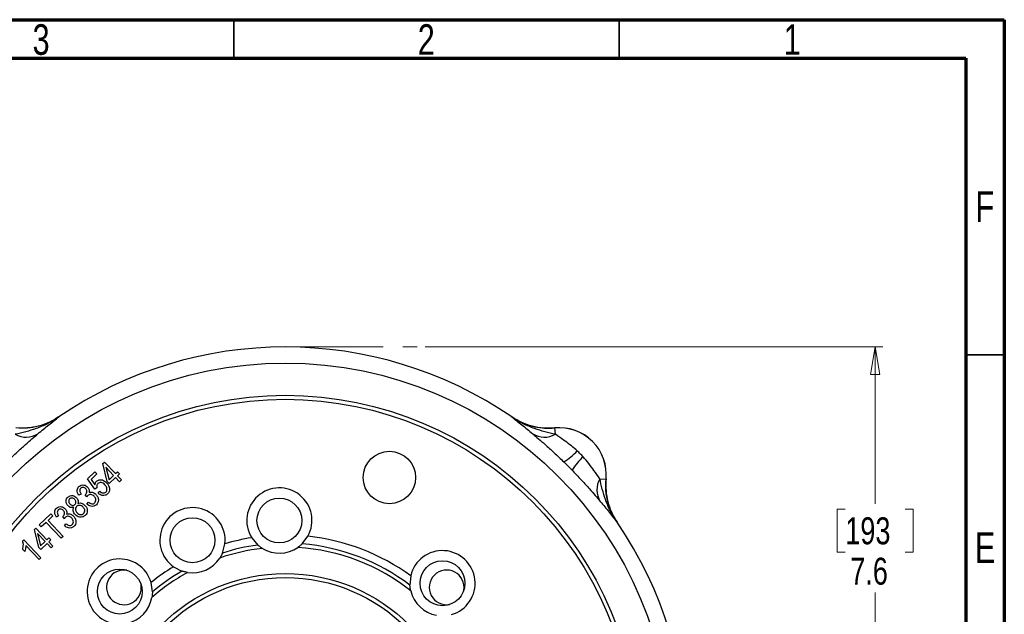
# Model space of a CAD drawing. Header units: inches. Extents: x 0.6 to 16.3, y 0.2 to 11.5.
# Tile 10 of 10: x 11.3 to 16.3, y 8.5 to 11.5. Entities that reach past the tile are written whole.
import ezdxf

# ---------------------------------------------------------------- set-up
doc = ezdxf.new("R2010")
doc.units = ezdxf.units.IN
doc.header["$MEASUREMENT"] = 0
doc.linetypes.add('CENTERX2', pattern=[0.8, 0.5, -0.1, 0.1, -0.1])
doc.styles.add('SLDTEXTSTYLE0', font='TXT', dxfattribs={"width": 0.75})
doc.dimstyles.new('SLDDIMSTYLE1', dxfattribs={"dimtxt": 0.137795, "dimasz": 0.14, "dimexe": 0, "dimexo": 0.0625, "dimgap": 0.034449, "dimtad": 0, "dimtih": 1, "dimtoh": 1, "dimdec": 1, "dimlfac": 1.5, "dimrnd": 1e-09, "dimzin": 12, "dimdsep": 46, "dimtxsty": 'SLDTEXTSTYLE0', "dimblk1": 'CLOSED', "dimblk2": 'CLOSED', "dimsah": 1, "dimcen": 0.09, "dimadec": 0, "dimazin": 3, "dimtfac": 1, "dimtdec": 1, "dimtofl": 0, "dimtmove": 0, "dimatfit": 3, "dimldrblk": 'CLOSED', "dimfxl": 0, "dimfrac": 2, "dimtolj": 1, "dimtzin": 12, "dimarcsym": 0})

# ---------------------------------------------------------------- blocks, each defined once
blk = doc.blocks.new('_Closed')
at = {"color": 0, "linetype": 'ByBlock', "lineweight": -2}
for p, q in [((-1, 0.166667), (0, 0)), ((-1, 0.166667), (-1, -0.166667)), ((0, 0), (-1, -0.166667)), ((0, 0), (-1, 0))]:
    blk.add_line(p, q, dxfattribs=at)
blk = doc.blocks.new('_D_1')
at = {"color": 7, "linetype": 'Continuous', "lineweight": 0}
for p, q in [((13.3779, 9.8242), (15.7181, 9.8242)), ((15.6787, 9.8242), (15.6787, 9.0227)), ((15.526, 8.9947), (15.484, 8.9947)), ((15.484, 8.9947), (15.484, 8.776)), ((15.8314, 8.9947), (15.8734, 8.9947)), ((15.8734, 8.9947), (15.8734, 8.776)), ((15.484, 8.776), (15.526, 8.776)), ((15.8734, 8.776), (15.8314, 8.776)), ((15.6787, 4.7712), (15.6787, 8.5698)), ((14.939, 4.7712), (15.7181, 4.7712))]:
    blk.add_line(p, q, dxfattribs=at)
at = {"color": 7, "linetype": 'Continuous', "lineweight": 18, "xscale": 0.14, "yscale": 0.14}
for p, rotation in [((15.6787, 9.8242), 90.0000000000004), ((15.6787, 4.7712), 270.0000000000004)]:
    blk.add_blockref('_Closed', p, dxfattribs=dict(at, rotation=rotation))
at = {"color": 7, "linetype": 'Continuous', "lineweight": 18, "char_height": 0.1378, "attachment_point": 1, "style": 'SLDTEXTSTYLE0'}
for s, insert in [('193', (15.526, 8.9536)), ('7.6', (15.5514, 8.7475))]:
    blk.add_mtext(s, dxfattribs=dict(at, insert=insert))

msp = doc.modelspace()

# ---------------------------------------------------------------- linework, layer by layer
at = {"color": 7, "linetype": 'Continuous', "lineweight": 70}
for p, q in [((0.5906, 11.4961), (16.3386, 11.4961)), ((16.3386, 11.4961), (16.3386, 0.1969)), ((0.7874, 11.2992), (16.1417, 11.2992)), ((16.1417, 11.2992), (16.1417, 0.3937))]:
    msp.add_line(p, q, dxfattribs=at)
at = {"color": 7, "linetype": 'Continuous', "lineweight": 35}
for p, q in [((12.4016, 11.2992), (12.4016, 11.4961)), ((14.3701, 11.2992), (14.3701, 11.4961)), ((16.1417, 9.7835), (16.3386, 9.7835))]:
    msp.add_line(p, q, dxfattribs=at)
at = {"color": 7, "linetype": 'CENTERX2', "lineweight": 18}
msp.add_line((12.6639, 9.8242), (13.3385, 9.8242), dxfattribs=at)
at = {"color": 7, "linetype": 'Continuous', "lineweight": 25}
for p, q in [((11.5065, 9.4667), (11.5065, 9.4669)), ((13.8213, 9.4669), (13.8213, 9.4667)), ((13.8213, 9.4669), (13.8272, 9.4632)), ((14.0409, 9.4103), (14.0409, 9.4105)), ((14.044, 9.3778), (14.0409, 9.4103)), ((11.732, 9.229), (11.7394, 9.2361)), ((11.754, 9.1372), (11.732, 9.229)), ((11.7394, 9.2361), (11.7957, 9.1768)), ((11.7473, 9.2093), (11.763, 9.1458)), ((11.7864, 9.168), (11.7473, 9.2093)), ((11.6534, 9.1511), (11.6907, 9.1864)), ((11.7009, 9.1757), (11.671, 9.1474)), ((11.6907, 9.1864), (11.7009, 9.1757)), ((11.763, 9.1458), (11.7864, 9.168)), ((11.7957, 9.1768), (11.8059, 9.1865)), ((11.8156, 9.1762), (11.8055, 9.1665)), ((11.8055, 9.1665), (11.8262, 9.1446)), ((11.8059, 9.1865), (11.8156, 9.1762)), ((11.6907, 9.0972), (11.6534, 9.1511)), ((11.671, 9.1474), (11.6902, 9.1189)), ((11.7637, 9.1269), (11.754, 9.1372)), ((11.7962, 9.1577), (11.7637, 9.1269)), ((11.817, 9.1358), (11.7962, 9.1577)), ((11.8262, 9.1446), (11.817, 9.1358)), ((14.2708, 9.151), (14.3033, 9.1479)), ((14.3035, 9.1479), (14.3033, 9.1479)), ((11.6202, 9.0728), (11.6091, 9.0661)), ((11.6416, 9.0685), (11.6431, 9.0697)), ((11.6499, 9.0576), (11.6416, 9.0685)), ((11.7007, 9.1041), (11.6907, 9.0972)), ((11.7074, 9.0764), (11.7161, 9.0866)), ((11.6499, 9.0212), (11.6577, 9.0315)), ((11.4064, 8.9151), (11.4659, 8.9716)), ((11.4761, 8.9608), (11.4513, 8.9372)), ((11.4659, 8.9716), (11.4761, 8.9608)), ((11.5054, 8.962), (11.4944, 8.9553)), ((11.5268, 8.9577), (11.5284, 8.9589)), ((11.5352, 8.9468), (11.5268, 8.9577)), ((11.4167, 8.9043), (11.4064, 8.9151)), ((11.4414, 8.9278), (11.4167, 8.9043)), ((11.5179, 8.8471), (11.4414, 8.9278)), ((11.4513, 8.9372), (11.5279, 8.8565)), ((11.5352, 8.9104), (11.543, 8.9207)), ((14.3597, 8.9283), (14.3599, 8.9284)), ((11.3819, 8.8909), (11.3894, 8.898)), ((11.4039, 8.7991), (11.3819, 8.8909)), ((11.3894, 8.898), (11.4456, 8.8387)), ((11.4363, 8.83), (11.3972, 8.8712)), ((11.3972, 8.8712), (11.4129, 8.8077)), ((12.7501, 8.818), (12.7796, 8.8568)), ((11.3216, 8.8334), (11.3276, 8.8391)), ((11.3276, 8.8391), (11.4147, 8.7473)), ((11.4055, 8.7385), (11.3376, 8.8101)), ((11.4129, 8.8077), (11.4363, 8.83)), ((11.4461, 8.8197), (11.4136, 8.7888)), ((11.4456, 8.8387), (11.4558, 8.8484)), ((11.4669, 8.7978), (11.4461, 8.8197)), ((11.4656, 8.8381), (11.4554, 8.8284)), ((11.4554, 8.8284), (11.4761, 8.8065)), ((11.4558, 8.8484), (11.4656, 8.8381)), ((11.4761, 8.8065), (11.4669, 8.7978)), ((11.5279, 8.8565), (11.5179, 8.8471)), ((12.3426, 8.7713), (12.355, 8.8183)), ((12.492, 8.8493), (12.5234, 8.8121)), ((11.332, 8.779), (11.3217, 8.7899)), ((11.4136, 8.7888), (11.4039, 8.7991)), ((11.4147, 8.7473), (11.4055, 8.7385)), ((12.0922, 8.7013), (12.1354, 8.679)), ((11.9279, 8.5956), (11.9266, 8.6107)), ((11.9845, 8.5724), (11.978, 8.6206)), ((13.305, 8.6549), (13.3009, 8.6064))]:
    msp.add_line(p, q, dxfattribs=at)
for centre, radius in [((12.6639, 7.7709), 1.9707), ((12.6639, 7.7709), 1.8063), ((12.6639, 7.7709), 1.7857), ((13.196, 9.1572), 0.1339), ((12.6336, 8.9372), 0.1147), ((12.1894, 8.8367), 0.1147), ((13.4672, 8.6169), 0.1147), ((11.8179, 8.5743), 0.1147), ((12.6639, 7.7709), 0.8957), ((12.6639, 7.7709), 0.875)]:
    msp.add_circle(centre, radius, dxfattribs=at)
for centre, radius, start, end in [((12.6639, 7.7709), 2.0533, 55.6887, 124.3113), ((14.0639, 9.1709), 0.2407, 354.5222, 95.4778), ((14.0639, 9.1709), 0.2405, 354.5149, 95.4851), ((11.3396, 9.4781), 0.1148, 240.903, 301.454), ((13.9882, 9.4781), 0.1148, 238.546, 299.097), ((13.9413, 9.4846), 0.2874, 300.4994, 318.2523), ((14.3776, 9.0483), 0.2874, 131.7477, 149.5006), ((14.3711, 9.0952), 0.1148, 150.903, 211.454), ((12.6336, 8.9372), 0.1667, 331.1517, 211.8267), ((12.1894, 8.8367), 0.1667, 353.6625, 234.3375), ((12.6639, 7.7709), 2.0533, 325.6887, 34.3113), ((12.6639, 7.7709), 1.092, 54.0513, 83.9199), ((12.6639, 7.7709), 1.0507, 97.6854, 107.8038), ((12.6639, 7.7709), 1.092, 99.0585, 106.4307), ((12.6639, 7.7709), 1.0507, 52.6782, 85.293), ((12.6639, 7.7709), 1.0307, 96.5248, 108.9645), ((12.6336, 8.9372), 0.1667, 238.6153, 304.3631), ((12.6639, 7.7709), 1.0307, 51.5175, 86.4537), ((13.4672, 8.6169), 0.1667, 286.1445, 166.8195), ((11.8179, 8.5743), 0.1667, 16.1445, 256.8195), ((12.1894, 8.8367), 0.1667, 261.1261, 326.8739), ((11.8392, 8.5956), 0.0887, 80.083, 0), ((12.6639, 7.7709), 1.092, 121.5693, 128.9126), ((12.6639, 7.7709), 1.0307, 119.0355, 131.4464), ((12.6639, 7.7709), 1.0507, 120.1962, 130.2857), ((13.4886, 8.5956), 0.0887, 350.083, 279.8347), ((13.4672, 8.6169), 0.1667, 193.6081, 259.3558), ((11.8179, 8.5743), 0.1667, 283.6081, 349.3558)]:
    msp.add_arc(centre, radius, start, end, dxfattribs=at)
for points, knots in [([(11.5065, 9.4667), (11.5064, 9.4666), (11.4879, 9.4537), (11.4501, 9.4313), (11.3757, 9.3996), (11.3195, 9.3863), (11.2838, 9.3778)], [0, 0, 0, 0, 0.00233, 0.278135, 0.541057, 1, 1, 1, 1]), ([(11.5065, 9.4669), (11.4902, 9.457), (11.4573, 9.4368), (11.4025, 9.4182), (11.345, 9.4079), (11.3065, 9.4096), (11.2869, 9.4105)], [0, 0, 0, 0, 0.246215, 0.500001, 0.746214, 1, 1, 1, 1]), ([(11.5065, 9.4667), (11.5056, 9.4661), (11.4894, 9.4551), (11.4555, 9.4364), (11.4021, 9.4178), (11.345, 9.4077), (11.3065, 9.4094), (11.2869, 9.4103)], [0, 0, 0, 0, 0.014322, 0.253699, 0.500028, 0.74622, 1, 1, 1, 1]), ([(11.3995, 9.3802), (11.4187, 9.3963), (11.4477, 9.4205), (11.4814, 9.4473), (11.4981, 9.4602), (11.5064, 9.4667), (11.5065, 9.4667)], [0, 0, 0, 0, 0.493398, 0.7450289, 0.9974526, 1, 1, 1, 1]), ([(13.8213, 9.4667), (13.8214, 9.4667), (13.8297, 9.4602), (13.8464, 9.4473), (13.8801, 9.4205), (13.9091, 9.3963), (13.9283, 9.3802)], [0, 0, 0, 0, 0.002547, 0.254971, 0.506602, 1, 1, 1, 1]), ([(14.044, 9.3778), (14.0083, 9.3863), (13.9521, 9.3996), (13.8777, 9.4313), (13.8399, 9.4537), (13.8214, 9.4666), (13.8213, 9.4667)], [0, 0, 0, 0, 0.458943, 0.721865, 0.99767, 1, 1, 1, 1]), ([(14.0409, 9.4103), (14.0219, 9.4094), (13.9833, 9.4076), (13.9263, 9.4177), (13.871, 9.4364), (13.838, 9.4565), (13.8213, 9.4667)], [0, 0, 0, 0, 0.246206, 0.499999, 0.746205, 1, 1, 1, 1]), ([(13.8399, 9.4556), (13.8547, 9.4475), (13.8862, 9.4303), (13.9371, 9.4156), (13.9897, 9.4079), (14.0237, 9.4096), (14.0409, 9.4105)], [0, 0, 0, 0, 0.241066, 0.513053, 0.753661, 1, 1, 1, 1]), ([(11.2406, 9.237), (11.2438, 9.24), (11.2612, 9.257), (11.2937, 9.2876), (11.3341, 9.324), (11.3704, 9.3556), (11.3897, 9.3719), (11.3995, 9.3802)], [0, 0, 0, 0, 0.054789, 0.306864, 0.566571, 0.779999, 1, 1, 1, 1]), ([(13.9283, 9.3802), (13.9378, 9.3722), (13.957, 9.3558), (13.9942, 9.3235), (14.0382, 9.284), (14.0706, 9.2529), (14.0871, 9.237)], [0, 0, 0, 0, 0.21336, 0.43352, 0.711269, 1, 1, 1, 1]), ([(14.1557, 9.2933), (14.1534, 9.2953), (14.1412, 9.3064), (14.1181, 9.3253), (14.0809, 9.3525), (14.0578, 9.3684), (14.044, 9.3778)], [0, 0, 0, 0, 0.061603, 0.328469, 0.601193, 1, 1, 1, 1]), ([(14.2708, 9.151), (14.2614, 9.1648), (14.2449, 9.1887), (14.2159, 9.2286), (14.1962, 9.2512), (14.1863, 9.2627)], [0, 0, 0, 0, 0.3988761, 0.6949123, 1, 1, 1, 1]), ([(14.13, 9.1942), (14.133, 9.191), (14.15, 9.1736), (14.1806, 9.1411), (14.217, 9.1007), (14.2485, 9.0644), (14.2649, 9.0451), (14.2732, 9.0353)], [0, 0, 0, 0, 0.054789, 0.306864, 0.566571, 0.779999, 1, 1, 1, 1]), ([(11.6091, 9.0661), (11.6066, 9.0701), (11.6017, 9.0779), (11.5993, 9.091), (11.602, 9.103), (11.6068, 9.1085), (11.6093, 9.1113)], [0, 0, 0, 0, 0.280764, 0.560185, 0.780094, 1, 1, 1, 1]), ([(11.6093, 9.1113), (11.613, 9.114), (11.6206, 9.1195), (11.6341, 9.1197), (11.6455, 9.1157), (11.6509, 9.1108), (11.6536, 9.1083)], [0, 0, 0, 0, 0.279151, 0.558867, 0.779233, 1, 1, 1, 1]), ([(11.6902, 9.1189), (11.6909, 9.123), (11.6921, 9.1302), (11.6969, 9.1357), (11.699, 9.1381)], [0, 0, 0, 0, 0.560016, 1, 1, 1, 1]), ([(11.699, 9.1381), (11.7036, 9.1411), (11.7127, 9.1471), (11.7332, 9.1453), (11.7439, 9.1362), (11.7504, 9.1306)], [0, 0, 0, 0, 0.27918, 0.560111, 1, 1, 1, 1]), ([(11.7059, 9.1258), (11.7044, 9.1241), (11.7016, 9.1208), (11.6992, 9.1131), (11.7001, 9.1075), (11.7007, 9.1041)], [0, 0, 0, 0, 0.2804559, 0.5611284, 1, 1, 1, 1]), ([(11.7415, 9.1205), (11.7388, 9.1231), (11.7333, 9.1284), (11.7231, 9.132), (11.7131, 9.1312), (11.7083, 9.1276), (11.7059, 9.1258)], [0, 0, 0, 0, 0.280976, 0.560421, 0.780241, 1, 1, 1, 1]), ([(11.7468, 9.0828), (11.7485, 9.0849), (11.7519, 9.089), (11.7529, 9.0971), (11.7512, 9.1086), (11.7455, 9.1156), (11.7415, 9.1205)], [0, 0, 0, 0, 0.186519, 0.37347, 0.560848, 1, 1, 1, 1]), ([(11.7504, 9.1306), (11.7542, 9.126), (11.7618, 9.1167), (11.7664, 9.1004), (11.7649, 9.0846), (11.7588, 9.0773), (11.7557, 9.0737)], [0, 0, 0, 0, 0.280657, 0.560812, 0.780345, 1, 1, 1, 1]), ([(14.3597, 8.9283), (14.3596, 8.9284), (14.3467, 8.9469), (14.3242, 8.9847), (14.2926, 9.0591), (14.2793, 9.1153), (14.2708, 9.151)], [0, 0, 0, 0, 0.00233, 0.278135, 0.541057, 1, 1, 1, 1]), ([(14.3035, 9.1479), (14.303, 9.1423), (14.3011, 9.1183), (14.3029, 9.075), (14.3142, 9.0218), (14.3329, 8.9719), (14.3509, 8.943), (14.3599, 8.9284)], [0, 0, 0, 0, 0.073245, 0.312639, 0.558976, 0.776893, 1, 1, 1, 1]), ([(14.3597, 8.9283), (14.3585, 8.9301), (14.347, 8.9472), (14.328, 8.9823), (14.3101, 9.0354), (14.3006, 9.0915), (14.3024, 9.1289), (14.3033, 9.1479)], [0, 0, 0, 0, 0.028662, 0.26802, 0.51433, 0.753688, 1, 1, 1, 1]), ([(11.5527, 9.0567), (11.5565, 9.0595), (11.5641, 9.0652), (11.5778, 9.0653), (11.5891, 9.061), (11.5945, 9.056), (11.5972, 9.0535)], [0, 0, 0, 0, 0.279333, 0.558719, 0.779138, 1, 1, 1, 1]), ([(11.6181, 9.1022), (11.6163, 9.0997), (11.6125, 9.0948), (11.6132, 9.0833), (11.6175, 9.0768), (11.6202, 9.0728)], [0, 0, 0, 0, 0.278812, 0.558658, 1, 1, 1, 1]), ([(11.6439, 9.0996), (11.6419, 9.1014), (11.6379, 9.1051), (11.6303, 9.1069), (11.6232, 9.1061), (11.6198, 9.1035), (11.6181, 9.1022)], [0, 0, 0, 0, 0.280325, 0.55969, 0.779961, 1, 1, 1, 1]), ([(11.6431, 9.0697), (11.6452, 9.0721), (11.6494, 9.0768), (11.6508, 9.0859), (11.6486, 9.0938), (11.6454, 9.0977), (11.6439, 9.0996)], [0, 0, 0, 0, 0.280019, 0.559231, 0.779306, 1, 1, 1, 1]), ([(11.6552, 9.065), (11.6541, 9.0637), (11.652, 9.0615), (11.6505, 9.0588), (11.6499, 9.0576)], [0, 0, 0, 0, 0.559644, 1, 1, 1, 1]), ([(11.6536, 9.1083), (11.6554, 9.1061), (11.6591, 9.1017), (11.6628, 9.0918), (11.6616, 9.0844), (11.6609, 9.0799)], [0, 0, 0, 0, 0.28106, 0.561765, 1, 1, 1, 1]), ([(11.6867, 9.0612), (11.6842, 9.0635), (11.6793, 9.068), (11.6702, 9.0706), (11.6615, 9.0698), (11.6573, 9.0666), (11.6552, 9.065)], [0, 0, 0, 0, 0.280691, 0.560265, 0.780191, 1, 1, 1, 1]), ([(11.6609, 9.0799), (11.6644, 9.0813), (11.6714, 9.084), (11.6847, 9.0807), (11.6919, 9.0745), (11.6963, 9.0707)], [0, 0, 0, 0, 0.279646, 0.559859, 1, 1, 1, 1]), ([(11.6893, 9.0273), (11.6914, 9.0302), (11.6957, 9.036), (11.6953, 9.0463), (11.6921, 9.0548), (11.6885, 9.0591), (11.6867, 9.0612)], [0, 0, 0, 0, 0.278234, 0.558256, 0.778901, 1, 1, 1, 1]), ([(11.6963, 9.0707), (11.6998, 9.0664), (11.7067, 9.0578), (11.7093, 9.0423), (11.7067, 9.0281), (11.7011, 9.0215), (11.6983, 9.0181)], [0, 0, 0, 0, 0.28036, 0.559932, 0.780035, 1, 1, 1, 1]), ([(11.7557, 9.0737), (11.7516, 9.0707), (11.7435, 9.0646), (11.7288, 9.0644), (11.7166, 9.0689), (11.7105, 9.0739), (11.7074, 9.0764)], [0, 0, 0, 0, 0.279217, 0.558521, 0.779034, 1, 1, 1, 1]), ([(11.7161, 9.0866), (11.7187, 9.0847), (11.7237, 9.0808), (11.7322, 9.078), (11.7407, 9.0784), (11.7448, 9.0814), (11.7468, 9.0828)], [0, 0, 0, 0, 0.280886, 0.560528, 0.780519, 1, 1, 1, 1]), ([(11.4945, 9.0005), (11.4983, 9.0032), (11.5059, 9.0087), (11.5194, 9.0089), (11.5307, 9.0049), (11.5361, 9), (11.5388, 8.9975)], [0, 0, 0, 0, 0.279151, 0.558867, 0.779233, 1, 1, 1, 1]), ([(11.5535, 9.0127), (11.5506, 9.0163), (11.5447, 9.0236), (11.5427, 9.0367), (11.5455, 9.0485), (11.5503, 9.054), (11.5527, 9.0567)], [0, 0, 0, 0, 0.280297, 0.559701, 0.779724, 1, 1, 1, 1]), ([(11.5825, 9.0047), (11.5796, 9.0039), (11.5738, 9.0024), (11.5629, 9.0044), (11.557, 9.0096), (11.5535, 9.0127)], [0, 0, 0, 0, 0.28055, 0.560659, 1, 1, 1, 1]), ([(11.5616, 9.0475), (11.5599, 9.0454), (11.5566, 9.0411), (11.5565, 9.0334), (11.5587, 9.0268), (11.5613, 9.0236), (11.5627, 9.022)], [0, 0, 0, 0, 0.278736, 0.558514, 0.779165, 1, 1, 1, 1]), ([(11.5877, 9.0446), (11.5857, 9.0465), (11.5816, 9.0502), (11.574, 9.052), (11.5668, 9.0514), (11.5633, 9.0488), (11.5616, 9.0475)], [0, 0, 0, 0, 0.28029, 0.5597305, 0.7800227, 1, 1, 1, 1]), ([(11.5627, 9.022), (11.5647, 9.0201), (11.5688, 9.0163), (11.5764, 9.0142), (11.5837, 9.015), (11.5872, 9.0176), (11.5889, 9.019)], [0, 0, 0, 0, 0.280466, 0.559717, 0.779867, 1, 1, 1, 1]), ([(11.5889, 9.019), (11.5906, 9.0211), (11.594, 9.0254), (11.5941, 9.0332), (11.5918, 9.0398), (11.5891, 9.043), (11.5877, 9.0446)], [0, 0, 0, 0, 0.278876, 0.558429, 0.779017, 1, 1, 1, 1]), ([(11.5974, 9.0095), (11.5953, 9.0068), (11.5911, 9.0013), (11.5913, 8.9913), (11.5945, 8.983), (11.598, 8.9789), (11.5997, 8.9769)], [0, 0, 0, 0, 0.278403, 0.558157, 0.778874, 1, 1, 1, 1]), ([(11.5972, 9.0535), (11.5991, 9.0512), (11.6029, 9.0468), (11.6066, 9.0366), (11.6047, 9.0292), (11.6036, 9.0247)], [0, 0, 0, 0, 0.281351, 0.562, 1, 1, 1, 1]), ([(11.6306, 9.0055), (11.6281, 9.0079), (11.6229, 9.0127), (11.6133, 9.0153), (11.6041, 9.0145), (11.5996, 9.0112), (11.5974, 9.0095)], [0, 0, 0, 0, 0.28067, 0.560268, 0.780267, 1, 1, 1, 1]), ([(11.6036, 9.0247), (11.6072, 9.0257), (11.6145, 9.0279), (11.6282, 9.025), (11.6355, 9.0185), (11.64, 9.0145)], [0, 0, 0, 0, 0.280186, 0.560395, 1, 1, 1, 1]), ([(11.64, 9.0145), (11.6434, 9.0103), (11.6501, 9.002), (11.6527, 8.9869), (11.6499, 8.9731), (11.6443, 8.9667), (11.6416, 8.9635)], [0, 0, 0, 0, 0.280363, 0.559846, 0.779883, 1, 1, 1, 1]), ([(11.6983, 9.0181), (11.6942, 9.0152), (11.6859, 9.0092), (11.6713, 9.0093), (11.6591, 9.0138), (11.653, 9.0188), (11.6499, 9.0212)], [0, 0, 0, 0, 0.279029, 0.55848, 0.779056, 1, 1, 1, 1]), ([(11.6577, 9.0315), (11.6632, 9.0277), (11.6708, 9.0223), (11.6831, 9.0226), (11.6872, 9.0257), (11.6893, 9.0273)], [0, 0, 0, 0, 0.559642, 0.779827, 1, 1, 1, 1]), ([(14.2732, 9.0353), (14.2892, 9.0161), (14.3135, 8.9871), (14.3402, 8.9534), (14.3532, 8.9367), (14.3597, 8.9284), (14.3597, 8.9283)], [0, 0, 0, 0, 0.493398, 0.745029, 0.997453, 1, 1, 1, 1]), ([(11.4944, 8.9553), (11.4919, 8.9592), (11.4869, 8.9671), (11.4846, 8.9802), (11.4873, 8.9922), (11.4921, 8.9977), (11.4945, 9.0005)], [0, 0, 0, 0, 0.280764, 0.560185, 0.780094, 1, 1, 1, 1]), ([(11.5034, 8.9914), (11.5015, 8.9889), (11.4978, 8.984), (11.4984, 8.9725), (11.5028, 8.966), (11.5054, 8.962)], [0, 0, 0, 0, 0.278812, 0.558658, 1, 1, 1, 1]), ([(11.5291, 8.9888), (11.5271, 8.9906), (11.5231, 8.9943), (11.5156, 8.9961), (11.5085, 8.9953), (11.5051, 8.9927), (11.5034, 8.9914)], [0, 0, 0, 0, 0.280325, 0.55969, 0.779961, 1, 1, 1, 1]), ([(11.5284, 8.9589), (11.5305, 8.9613), (11.5347, 8.966), (11.5361, 8.9751), (11.5339, 8.983), (11.5307, 8.9868), (11.5291, 8.9888)], [0, 0, 0, 0, 0.280019, 0.559231, 0.779306, 1, 1, 1, 1]), ([(11.5388, 8.9975), (11.5407, 8.9953), (11.5443, 8.9909), (11.5481, 8.981), (11.5469, 8.9736), (11.5462, 8.9691)], [0, 0, 0, 0, 0.28106, 0.561765, 1, 1, 1, 1]), ([(11.5719, 8.9504), (11.5695, 8.9527), (11.5646, 8.9572), (11.5555, 8.9598), (11.5467, 8.959), (11.5425, 8.9558), (11.5404, 8.9542)], [0, 0, 0, 0, 0.280691, 0.560265, 0.780191, 1, 1, 1, 1]), ([(11.5462, 8.9691), (11.5497, 8.9705), (11.5566, 8.9732), (11.57, 8.9699), (11.5772, 8.9637), (11.5815, 8.9599)], [0, 0, 0, 0, 0.279646, 0.559859, 1, 1, 1, 1]), ([(11.5903, 8.9679), (11.5878, 8.9708), (11.5829, 8.9765), (11.5791, 8.9865), (11.5789, 8.9965), (11.5813, 9.0019), (11.5825, 9.0047)], [0, 0, 0, 0, 0.280493, 0.560176, 0.780106, 1, 1, 1, 1]), ([(11.5815, 8.9599), (11.585, 8.9556), (11.592, 8.947), (11.5946, 8.9315), (11.5919, 8.9173), (11.5863, 8.9106), (11.5835, 8.9073)], [0, 0, 0, 0, 0.28036, 0.559932, 0.780035, 1, 1, 1, 1]), ([(11.6416, 8.9635), (11.6372, 8.9603), (11.6284, 8.9539), (11.6126, 8.9539), (11.5996, 8.9592), (11.5934, 8.965), (11.5903, 8.9679)], [0, 0, 0, 0, 0.279138, 0.558553, 0.779056, 1, 1, 1, 1]), ([(11.5997, 8.9769), (11.6023, 8.9745), (11.6074, 8.9698), (11.617, 8.9671), (11.6262, 8.9678), (11.6306, 8.9711), (11.6328, 8.9727)], [0, 0, 0, 0, 0.280697, 0.5603256, 0.7803746, 1, 1, 1, 1]), ([(11.6328, 8.9727), (11.6349, 8.9755), (11.6392, 8.981), (11.6391, 8.9911), (11.6359, 8.9994), (11.6324, 9.0035), (11.6306, 9.0055)], [0, 0, 0, 0, 0.27857, 0.558167, 0.77883, 1, 1, 1, 1]), ([(11.5404, 8.9542), (11.5393, 8.9529), (11.5373, 8.9506), (11.5358, 8.948), (11.5352, 8.9468)], [0, 0, 0, 0, 0.5596443, 1, 1, 1, 1]), ([(11.5835, 8.9073), (11.5794, 8.9044), (11.5712, 8.8984), (11.5565, 8.8985), (11.5444, 8.903), (11.5382, 8.908), (11.5352, 8.9104)], [0, 0, 0, 0, 0.279029, 0.55848, 0.779056, 1, 1, 1, 1]), ([(11.543, 8.9207), (11.5485, 8.9169), (11.5561, 8.9115), (11.5683, 8.9118), (11.5725, 8.9149), (11.5746, 8.9165)], [0, 0, 0, 0, 0.559642, 0.779827, 1, 1, 1, 1]), ([(11.5746, 8.9165), (11.5767, 8.9194), (11.581, 8.9251), (11.5806, 8.9355), (11.5773, 8.944), (11.5737, 8.9483), (11.5719, 8.9504)], [0, 0, 0, 0, 0.278234, 0.558256, 0.778901, 1, 1, 1, 1]), ([(11.3217, 8.7899), (11.3236, 8.7981), (11.3268, 8.8127), (11.3232, 8.8271), (11.3216, 8.8334)], [0, 0, 0, 0, 0.56022, 1, 1, 1, 1]), ([(11.3376, 8.8101), (11.3373, 8.8041), (11.3369, 8.7935), (11.3335, 8.7835), (11.332, 8.779)], [0, 0, 0, 0, 0.559708, 1, 1, 1, 1]), ([(12.5468, 8.7949), (12.5466, 8.795), (12.543, 8.7972), (12.537, 8.8012), (12.5301, 8.8065), (12.5259, 8.8099), (12.5237, 8.8118), (12.5235, 8.812), (12.5234, 8.8121)], [0, 0, 0, 0, 0.012719, 0.323683, 0.557217, 0.731759, 0.876772, 1, 1, 1, 1]), ([(12.7501, 8.818), (12.75, 8.8179), (12.7497, 8.8176), (12.7474, 8.8154), (12.7432, 8.8116), (12.7364, 8.8059), (12.7307, 8.8018), (12.7276, 8.7996)], [0, 0, 0, 0, 0.1400583, 0.2798106, 0.4624364, 0.7111872, 1, 1, 1, 1]), ([(12.3426, 8.7713), (12.3426, 8.7711), (12.3424, 8.7707), (12.3411, 8.7678), (12.3387, 8.7627), (12.3347, 8.7548), (12.3309, 8.7488), (12.3289, 8.7456)], [0, 0, 0, 0, 0.140058, 0.279811, 0.462436, 0.711187, 1, 1, 1, 1]), ([(12.1637, 8.672), (12.1635, 8.6721), (12.1593, 8.6727), (12.1522, 8.6741), (12.1438, 8.6764), (12.1387, 8.6779), (12.1359, 8.6789), (12.1356, 8.679), (12.1354, 8.679)], [0, 0, 0, 0, 0.012719, 0.323683, 0.557217, 0.731759, 0.876772, 1, 1, 1, 1]), ([(13.3053, 8.5777), (13.3052, 8.5779), (13.3042, 8.582), (13.3028, 8.5891), (13.3016, 8.5977), (13.3011, 8.6031), (13.3009, 8.606), (13.3009, 8.6063), (13.3009, 8.6064)], [0, 0, 0, 0, 0.012719, 0.323683, 0.557217, 0.731759, 0.876772, 1, 1, 1, 1]), ([(11.9845, 8.5724), (11.9845, 8.5722), (11.9845, 8.5718), (11.9845, 8.5686), (11.9842, 8.5629), (11.9835, 8.5541), (11.9823, 8.5472), (11.9817, 8.5435)], [0, 0, 0, 0, 0.140058, 0.279811, 0.462436, 0.711187, 1, 1, 1, 1])]:
    msp.add_open_spline(points, degree=3, knots=knots, dxfattribs=at)
for points in [[(14.1863, 9.2627), (14.1813, 9.268), (14.1715, 9.2785), (14.161, 9.2883), (14.1557, 9.2933)], [(14.0871, 9.237), (14.0943, 9.2299), (14.1088, 9.2158), (14.1229, 9.2014), (14.13, 9.1942)]]:
    msp.add_open_spline(points, degree=3, dxfattribs=at)

# ---------------------------------------------------------------- texts
at = {"color": 7, "linetype": 'Continuous', "lineweight": 0, "char_height": 0.1562, "attachment_point": 2, "style": 'SLDTEXTSTYLE0'}
for s, insert in [('3', (11.4157, 11.4728)), ('2', (13.3843, 11.4728)), ('1', (15.2543, 11.4728)), ('F', (16.2385, 10.6191)), ('E', (16.2405, 8.8769))]:
    msp.add_mtext(s, dxfattribs=dict(at, insert=insert))

# ---------------------------------------------------------------- dimensions: what is measured, and where the dimension line sits
at = {"color": 7, "linetype": 'Continuous', "lineweight": 18}
dim = msp.add_linear_dim(base=(15.6787, 9.8242), p1=(14.8997, 4.7712), p2=(13.3385, 9.8242), angle=90, dimstyle='SLDDIMSTYLE1', dxfattribs=at)
dim.commit()
dim.dimension.update_dxf_attribs({"geometry": '_D_1', "text_midpoint": (15.6787, 8.7963), "dimtype": 160})

doc.saveas('drawing.dxf')
